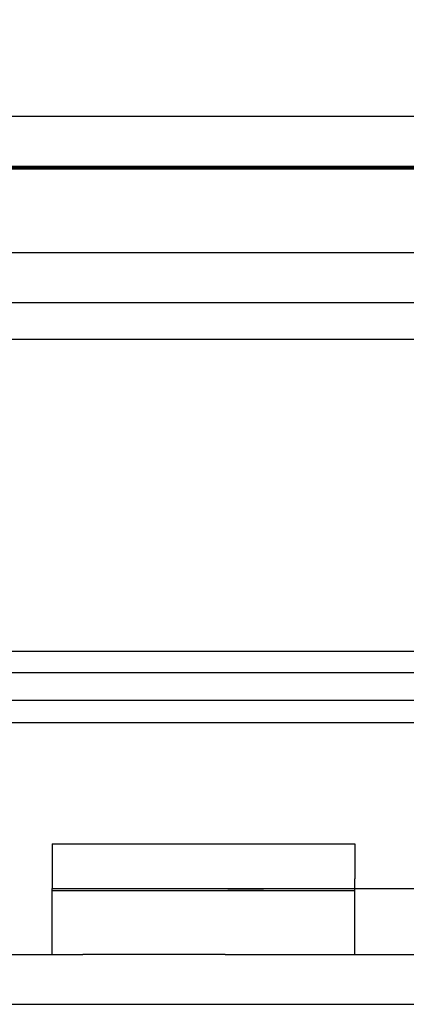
# Model space of a CAD drawing. Header units: inches. Extents: x 0 to 120, y -1 to 80.
# Tile 5 of 53: x 38.134 to 38.693, y 14.811 to 16.233. Entities that reach past the tile are written whole.
import ezdxf
from ezdxf.enums import TextEntityAlignment as Align
from ezdxf.lldxf.tags import DXFTag

# ---------------------------------------------------------------- set-up
doc = ezdxf.new("R2010")
doc.units = ezdxf.units.IN
doc.header["$MEASUREMENT"] = 0
for name, color, linetype in [('COM42780', 7, 'Continuous'), ('COM48468', 7, 'Continuous'), ('COM48473', 7, 'Continuous'), ('COM70220', 7, 'Continuous'), ('Default', 7, 'Continuous')]:
    doc.layers.add(name, color=color, linetype=linetype)
doc.styles.add('SEACAD_Times_New_Roman', font='times.ttf')
tags = doc.linetypes.add('HIDDEN2', pattern=[0.1875, 0.125, -0.0625]).pattern_tags.tags
tags[6:7] = [DXFTag(74, 4), DXFTag(75, 0), DXFTag(340, '0'), DXFTag(46, 0.0), DXFTag(50, 0.0), DXFTag(44, 0.0), DXFTag(45, 0.0)]
tags[4:5] = [DXFTag(74, 4), DXFTag(75, 0), DXFTag(340, '0'), DXFTag(46, 0.0), DXFTag(50, 0.0), DXFTag(44, 0.0), DXFTag(45, 0.0)]
doc.dimstyles.new('HAMMOND_(STH_-_120x80)', dxfattribs={"dimtxt": 0.6, "dimasz": 0.75, "dimexe": 0.3, "dimexo": 0.3, "dimgap": 0.15, "dimtad": 0, "dimtih": 1, "dimtoh": 1, "dimzin": 0, "dimdsep": 46, "dimtxsty": 'SEACAD_Times_New_Roman', "dimblk1": '_SE_FILLED', "dimblk2": '_SE_FILLED', "dimsah": 1, "dimcen": 0.3, "dimadec": 0, "dimazin": 0, "dimtfac": 0.8, "dimtofl": 0, "dimtmove": 1, "dimatfit": 3, "dimfxl": 1, "dimtolj": 1, "dimtzin": 0, "dimarcsym": 0})

# ---------------------------------------------------------------- blocks, each defined once
blk = doc.blocks.new('SE7')
at = {"layer": 'COM42780', "color": 7, "linetype": 'Continuous'}
for p, q in [((38.1811, 15.0429), (38.6181, 15.0429)), ((38.1811, 15.0429), (38.1811, 14.9926)), ((38.6181, 15.0429), (38.6181, 14.9926)), ((38.1811, 14.9926), (38.1811, 14.9785)), ((38.6181, 14.9785), (38.6181, 14.9926)), ((38.1811, 14.8835), (38.1811, 14.9785)), ((38.1811, 14.9785), (38.4311, 14.9785)), ((38.4311, 14.9785), (38.8034, 14.9785)), ((38.4311, 14.8835), (38.2253, 14.8835)), ((38.4311, 14.8835), (38.8034, 14.8835))]:
    blk.add_line(p, q, dxfattribs=at)
at = {"layer": 'COM42780', "color": 7, "linetype": 'HIDDEN2'}
for p, q in [((38.1811, 14.9758), (38.6181, 14.9758)), ((38.3128, 14.9775), (38.3128, 14.9785)), ((38.3464, 14.9775), (38.3464, 14.9785)), ((38.3712, 14.9775), (38.3712, 14.9785)), ((38.3771, 14.9775), (38.3771, 14.9785)), ((38.4863, 14.9775), (38.4347, 14.9775)), ((38.4561, 14.9775), (38.4561, 14.9785)), ((38.4863, 14.9775), (38.4863, 14.9785)), ((38.6181, 14.8835), (38.6181, 14.9785))]:
    blk.add_line(p, q, dxfattribs=at)
at = {"layer": 'COM48468', "color": 7, "linetype": 'HIDDEN2'}
for p, q in [((28.1451, 15.8965), (41.5716, 15.8965)), ((28.1451, 15.8245), (41.5716, 15.8245)), ((27.0134, 14.8115), (42.7033, 14.8115))]:
    blk.add_line(p, q, dxfattribs=at)
at = {"layer": 'COM48468', "color": 7, "linetype": 'Continuous'}
blk.add_line((27.0134, 14.8835), (38.2253, 14.8835), dxfattribs=at)
at = {"layer": 'COM48473', "color": 7, "linetype": 'Continuous'}
for p, q in [((27.8514, 16.0935), (41.8234, 16.0935)), ((38.7076, 15.321), (28.8985, 15.321)), ((38.7076, 15.2501), (28.8985, 15.2501)), ((28.7188, 15.2185), (38.7076, 15.2185))]:
    blk.add_line(p, q, dxfattribs=at)
at = {"layer": 'COM48473', "color": 7, "linetype": 'HIDDEN2'}
for p, q in [((27.8514, 16.0215), (41.8234, 16.0215)), ((28.7188, 15.2905), (40.9559, 15.2905))]:
    blk.add_line(p, q, dxfattribs=at)
at = {"layer": 'COM70220', "color": 7, "linetype": 'HIDDEN2'}
for p, q in [((28.3894, 16.0205), (41.3274, 16.0205)), ((28.3894, 16.0195), (41.3274, 16.0195)), ((28.3894, 16.0175), (41.3274, 16.0175)), ((28.3894, 15.7715), (41.3274, 15.7715))]:
    blk.add_line(p, q, dxfattribs=at)
blk = doc.blocks.new('DMBLK2010')
at = {"layer": 'Default', "linetype": 'Continuous'}
for points in [[(28.4934, 19.8992), (27.7434, 19.7742), (28.4934, 19.6492)], [(41.1814, 19.8992), (41.1814, 19.6492), (41.9314, 19.7742)]]:
    blk.add_hatch(color=7, dxfattribs=at).paths.add_polyline_path(points)
at = {"layer": 'Default', "color": 7, "linetype": 'Continuous'}
for p, q in [((27.7434, 16.2855), (27.7434, 20.0742)), ((41.9314, 16.2855), (41.9314, 20.0742)), ((33.3691, 19.7742), (27.7434, 19.7742)), ((41.9314, 19.7742), (36.3057, 19.7742))]:
    blk.add_line(p, q, dxfattribs=at)
at = {"layer": 'Default', "color": 7, "linetype": 'Continuous', "style": 'SEACAD_Times_New_Roman'}
for s, p in [('14.19', (33.8137, 20.0742)), ('DOOR', (33.5791, 19.1742))]:
    blk.add_text(s, height=0.6, dxfattribs=at).set_placement(p, align=Align.TOP_LEFT)
blk = doc.blocks.new('_SE_FILLED')
at = {"color": 0}
blk.add_line((0, 0), (-1, 0), dxfattribs=at)
blk.add_solid([(0, 0), (-1, -0.1665), (-1, 0.1665), (0, 0)], dxfattribs=at)

msp = doc.modelspace()

# ---------------------------------------------------------------- block references
at = {"layer": 'Default'}
msp.add_blockref('SE7', (0, 0), dxfattribs=at)

# ---------------------------------------------------------------- dimensions: what is measured, and where the dimension line sits
at = {"layer": 'Default', "color": 7, "linetype": 'Continuous'}
dim = msp.add_linear_dim(base=(41.9314, 19.7742), p1=(41.9314, 15.9855), p2=(27.7434, 15.9855), angle=180, text='\\A1;<>\\PDOOR', dimstyle='HAMMOND_(STH_-_120x80)', override={"dimtmove": 0}, dxfattribs=at)
dim.commit()
dim.dimension.update_dxf_attribs({"geometry": 'DMBLK2010', "text_midpoint": (34.8374, 19.7742), "dimtype": 161})

doc.saveas('drawing.dxf')
